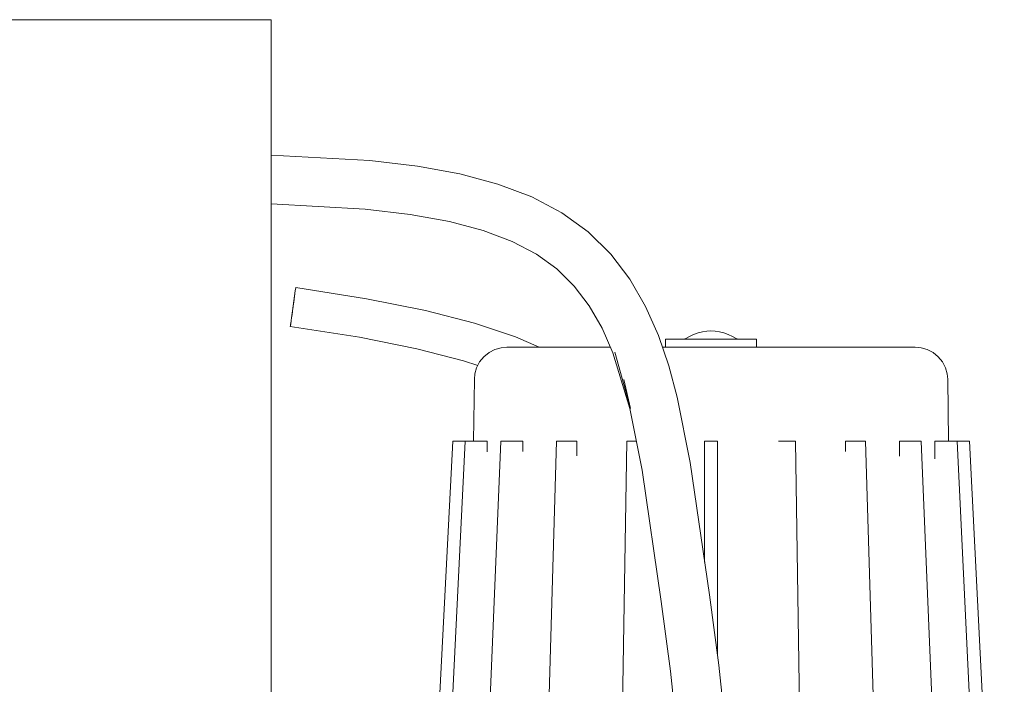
# Model space of a CAD drawing. Header units: millimetres. Extents: x -509 to 491, y -20 to 1095.
# Tile 4 of 4: x 54 to 356, y 791 to 995. Entities that reach past the tile are written whole.
import ezdxf

# ---------------------------------------------------------------- set-up
doc = ezdxf.new("R2010")
doc.units = ezdxf.units.MM
doc.header["$MEASUREMENT"] = 0
doc.layers.add('MATERIAL 1', color=251, linetype='Continuous', true_color=0x505050)
doc.layers.add('MATERIAL 2', color=5, linetype='Continuous', true_color=0x0000ff)

msp = doc.modelspace()

# ---------------------------------------------------------------- linework, layer by layer
at = {"layer": 'MATERIAL 1', "color": 251, "linetype": 'Continuous', "lineweight": 0, "true_color": 0x505050}
for p, q in [((82.12, 995.25), (36.07, 995.25)), ((128.72, 995.25), (82.12, 995.25)), ((131.14, 995.25), (128.72, 995.25)), ((131.14, 995.25), (131.14, 380.25)), ((161.42, 952.05), (131.14, 953.72)), ((176, 950.3), (161.42, 952.05)), ((189.06, 947.91), (176, 950.3)), ((200.74, 944.81), (189.06, 947.91)), ((211.15, 940.88), (200.74, 944.81)), ((220.39, 936.02), (211.15, 940.88)), ((160, 937.15), (131.14, 938.75)), ((173.8, 935.5), (160, 937.15)), ((185.83, 933.31), (173.8, 935.5)), ((228.47, 930.17), (220.39, 936.02)), ((196.21, 930.56), (185.83, 933.31)), ((205.06, 927.23), (196.21, 930.56)), ((235.4, 923.32), (228.47, 930.17)), ((212.52, 923.32), (205.06, 927.23)), ((218.8, 918.76), (212.52, 923.32)), ((241.23, 915.63), (235.4, 923.32)), ((224.16, 913.48), (218.8, 918.76)), ((246.04, 907.27), (241.23, 915.63)), ((138.67, 912.91), (138.62, 912.58)), ((138.66, 912.85), (138.67, 912.91)), ((138.68, 913.03), (138.67, 912.91)), ((138.67, 912.92), (138.68, 913.03)), ((138.68, 913.03), (160.38, 909.61)), ((228.74, 907.42), (224.16, 913.48)), ((137.68, 905.93), (138.54, 912.03)), ((137.68, 905.93), (138.31, 910.39)), ((138.31, 910.39), (138.17, 909.36)), ((138.17, 909.36), (138.31, 910.39)), ((138.44, 911.29), (138.31, 910.39)), ((138.31, 910.39), (138.43, 911.26)), ((138.31, 910.39), (138.4, 911.05)), ((138.54, 912.03), (138.44, 911.29)), ((138.44, 911.29), (138.54, 912.03)), ((138.62, 912.58), (138.54, 912.03)), ((138.54, 912.03), (138.62, 912.56)), ((160.38, 909.61), (178.52, 905.97)), ((137.68, 905.93), (138.17, 909.36)), ((137.85, 907.09), (137.68, 905.93)), ((137.81, 906.85), (137.85, 907.09)), ((137.81, 906.86), (137.85, 907.09)), ((137.83, 906.93), (137.85, 907.09)), ((138.01, 908.24), (137.85, 907.09)), ((138.17, 909.36), (138.01, 908.24)), ((232.67, 900.56), (228.74, 907.42)), ((249.96, 898.38), (246.04, 907.27)), ((137.38, 903.79), (137.26, 902.89)), ((137.38, 903.79), (137.26, 902.9)), ((137.27, 902.97), (137.38, 903.79)), ((137.38, 903.79), (137.34, 903.48)), ((137.36, 903.61), (137.38, 903.79)), ((137.38, 903.79), (137.36, 903.59)), ((137.38, 903.79), (137.37, 903.68)), ((137.38, 903.79), (137.68, 905.93)), ((137.38, 903.79), (137.68, 905.93)), ((137.38, 903.79), (137.68, 905.93)), ((137.38, 903.79), (137.63, 905.53)), ((137.53, 904.81), (137.38, 903.79)), ((137.38, 903.79), (137.53, 904.81)), ((137.38, 903.79), (137.49, 904.53)), ((137.38, 903.79), (137.45, 904.25)), ((137.38, 903.79), (137.44, 904.21)), ((137.68, 905.93), (137.53, 904.81)), ((137.53, 904.81), (137.68, 905.9)), ((137.66, 905.76), (137.68, 905.93)), ((137.68, 905.93), (137.68, 905.93)), ((178.52, 905.97), (193.57, 902.09)), ((137.03, 901.26), (137.01, 901.14)), ((137.01, 901.14), (137.02, 901.21)), ((137.01, 901.14), (158.25, 897.8)), ((137.24, 902.77), (137.03, 901.27)), ((137.08, 901.6), (137.03, 901.26)), ((137.15, 902.15), (137.08, 901.6)), ((137.11, 901.84), (137.15, 902.15)), ((137.26, 902.89), (137.15, 902.15)), ((137.15, 902.15), (137.26, 902.89)), ((137.15, 902.15), (137.18, 902.31)), ((137.17, 902.24), (137.15, 902.15)), ((193.57, 902.09), (206.07, 897.89)), ((236.03, 892.97), (232.67, 900.56)), ((158.25, 897.8), (175.84, 894.28)), ((206.07, 897.89), (213.35, 894.75)), ((253.17, 889.06), (249.96, 898.38)), ((175.84, 894.28), (190.16, 890.58)), ((241.24, 875.9), (236.03, 892.97)), ((241.38, 875.94), (236.56, 893.17)), ((190.16, 890.58), (194.55, 889.11)), ((255.77, 879.4), (253.17, 889.06)), ((241.38, 875.94), (239.4, 884.88)), ((259.72, 859.4), (255.77, 879.4)), ((244.96, 856.98), (241.24, 875.9)), ((265.62, 818.8), (259.72, 859.4)), ((250.82, 816.66), (244.96, 856.98)), ((253.71, 795.34), (250.82, 816.66)), ((268.54, 797.16), (265.62, 818.8)), ((256.21, 770.83), (253.71, 795.34)), ((271.11, 772.06), (268.54, 797.16))]:
    msp.add_line(p, q, dxfattribs=at)
at = {"layer": 'MATERIAL 2', "color": 5, "linetype": 'Continuous', "lineweight": 0, "true_color": 0x0000ff}
for p, q in [((258.22, 897.32), (259.48, 898.07)), ((259.48, 898.07), (260.79, 898.68)), ((260.79, 898.68), (262.13, 899.15)), ((262.13, 899.15), (263.48, 899.48)), ((263.48, 899.48), (264.81, 899.68)), ((264.81, 899.68), (266.11, 899.76)), ((266.11, 899.76), (267.41, 899.68)), ((268.74, 899.48), (267.41, 899.68)), ((270.08, 899.15), (268.74, 899.48)), ((271.42, 898.68), (270.08, 899.15)), ((272.73, 898.07), (271.42, 898.68)), ((274, 897.32), (272.73, 898.07)), ((199.81, 894.05), (201.67, 894.58)), ((201.67, 894.58), (203.49, 894.75)), ((203.49, 894.75), (203.75, 894.75)), ((203.75, 894.75), (204.54, 894.75)), ((204.54, 894.75), (205.91, 894.75)), ((205.91, 894.75), (207.89, 894.75)), ((207.89, 894.75), (210.49, 894.75)), ((210.49, 894.75), (210.89, 894.75)), ((214.05, 894.75), (210.89, 894.75)), ((217.5, 894.75), (214.05, 894.75)), ((217.5, 894.75), (221.84, 894.75)), ((221.84, 894.75), (226.65, 894.75)), ((226.65, 894.75), (231.86, 894.75)), ((231.86, 894.75), (235.24, 894.75)), ((253.89, 894.75), (251.21, 894.75)), ((252.11, 897.25), (252.16, 897.25)), ((252.11, 894.75), (252.11, 897.25)), ((252.16, 897.25), (252.34, 897.25)), ((252.34, 897.25), (252.65, 897.25)), ((252.65, 897.25), (253.09, 897.25)), ((253.09, 897.25), (253.67, 897.25)), ((253.67, 897.25), (254.39, 897.25)), ((259.97, 894.75), (253.89, 894.75)), ((254.39, 897.25), (255.24, 897.25)), ((255.24, 897.25), (256.21, 897.25)), ((256.21, 897.25), (257.28, 897.25)), ((257.28, 897.25), (258.45, 897.25)), ((258.11, 897.25), (258.22, 897.32)), ((258.45, 897.25), (259.68, 897.25)), ((259.68, 897.25), (260.95, 897.25)), ((266.14, 894.75), (259.97, 894.75)), ((260.95, 897.25), (262.26, 897.25)), ((262.26, 897.25), (263.56, 897.25)), ((263.56, 897.25), (264.85, 897.25)), ((264.85, 897.25), (266.11, 897.25)), ((266.11, 897.25), (267.37, 897.25)), ((272.31, 894.75), (266.14, 894.75)), ((267.37, 897.25), (268.65, 897.25)), ((268.65, 897.25), (269.96, 897.25)), ((269.96, 897.25), (271.26, 897.25)), ((271.26, 897.25), (272.54, 897.25)), ((278.39, 894.75), (272.31, 894.75)), ((272.54, 897.25), (273.77, 897.25)), ((273.77, 897.25), (274.93, 897.25)), ((274.11, 897.25), (274, 897.32)), ((274.93, 897.25), (276.01, 897.25)), ((276.01, 897.25), (276.98, 897.25)), ((276.98, 897.25), (277.83, 897.25)), ((277.83, 897.25), (278.54, 897.25)), ((284.35, 894.75), (278.39, 894.75)), ((278.54, 897.25), (279.12, 897.25)), ((279.12, 897.25), (279.57, 897.25)), ((279.57, 897.25), (279.87, 897.25)), ((279.87, 897.25), (280.05, 897.25)), ((280.05, 897.25), (280.11, 897.25)), ((280.11, 894.75), (280.11, 897.25)), ((290.12, 894.75), (284.35, 894.75)), ((290.12, 894.75), (294.91, 894.75)), ((294.91, 894.75), (300.42, 894.75)), ((300.42, 894.75), (305.62, 894.75)), ((305.62, 894.75), (310.44, 894.75)), ((310.44, 894.75), (314.77, 894.75)), ((318.23, 894.75), (314.77, 894.75)), ((321.38, 894.75), (318.23, 894.75)), ((321.38, 894.75), (321.78, 894.75)), ((321.78, 894.75), (324.38, 894.75)), ((324.38, 894.75), (326.37, 894.75)), ((326.37, 894.75), (327.74, 894.75)), ((327.74, 894.75), (328.53, 894.75)), ((328.53, 894.75), (328.78, 894.75)), ((330.6, 894.58), (328.78, 894.75)), ((332.46, 894.05), (330.6, 894.58)), ((195.12, 890.22), (196.42, 891.82)), ((196.42, 891.82), (198.02, 893.12)), ((198.02, 893.12), (199.81, 894.05)), ((334.26, 893.12), (332.46, 894.05)), ((335.85, 891.82), (334.26, 893.12)), ((337.15, 890.22), (335.85, 891.82)), ((193.66, 886.57), (194.2, 888.43)), ((194.2, 888.43), (195.12, 890.22)), ((338.08, 888.43), (337.15, 890.22)), ((338.62, 886.57), (338.08, 888.43)), ((193.66, 886.57), (193.49, 884.89)), ((338.62, 886.57), (338.78, 884.89)), ((193.23, 865.9), (193.49, 884.89)), ((193.49, 884.89), (193.49, 884.89)), ((339.05, 865.9), (338.78, 884.89)), ((176.14, 654.75), (186.85, 865.9)), ((180.46, 654.75), (190.65, 865.9)), ((186.89, 865.9), (186.85, 865.9)), ((187.01, 865.9), (186.89, 865.9)), ((187.19, 865.9), (187.01, 865.9)), ((187.43, 865.9), (187.19, 865.9)), ((187.74, 865.9), (187.43, 865.9)), ((188.08, 865.9), (187.74, 865.9)), ((188.45, 865.9), (188.08, 865.9)), ((188.84, 865.9), (188.45, 865.9)), ((190.65, 865.9), (188.84, 865.9)), ((190.66, 865.9), (190.65, 865.9)), ((190.74, 865.9), (190.66, 865.9)), ((190.9, 865.9), (190.74, 865.9)), ((191.12, 865.9), (190.9, 865.9)), ((191.4, 865.9), (191.12, 865.9)), ((191.73, 865.9), (191.4, 865.9)), ((192.09, 865.9), (191.73, 865.9)), ((192.47, 865.9), (192.09, 865.9)), ((192.86, 865.9), (192.47, 865.9)), ((193.24, 865.9), (192.86, 865.9)), ((192.95, 654.75), (201.63, 865.9)), ((197.43, 865.9), (193.24, 865.9)), ((197.43, 862.66), (197.43, 865.9)), ((201.68, 865.9), (201.63, 865.9)), ((201.81, 865.9), (201.68, 865.9)), ((202.01, 865.9), (201.81, 865.9)), ((202.26, 865.9), (202.01, 865.9)), ((202.57, 865.9), (202.26, 865.9)), ((202.92, 865.9), (202.57, 865.9)), ((203.3, 865.9), (202.92, 865.9)), ((203.69, 865.9), (203.3, 865.9)), ((204.07, 865.9), (203.69, 865.9)), ((204.44, 865.9), (204.07, 865.9)), ((204.78, 865.9), (204.44, 865.9)), ((208.34, 865.9), (204.78, 865.9)), ((208.34, 862.76), (208.34, 865.9)), ((212.42, 654.75), (218.73, 865.9)), ((218.76, 865.9), (218.73, 865.9)), ((218.86, 865.9), (218.76, 865.9)), ((219.03, 865.9), (218.86, 865.9)), ((219.26, 865.9), (219.03, 865.9)), ((219.55, 865.9), (219.26, 865.9)), ((219.89, 865.9), (219.55, 865.9)), ((220.25, 865.9), (219.89, 865.9)), ((220.64, 865.9), (220.25, 865.9)), ((221.03, 865.9), (220.64, 865.9)), ((221.4, 865.9), (221.03, 865.9)), ((221.75, 865.9), (221.4, 865.9)), ((222.06, 865.9), (221.75, 865.9)), ((222.32, 865.9), (222.06, 865.9)), ((224.91, 865.9), (222.32, 865.9)), ((224.91, 861.39), (224.91, 865.9)), ((236.95, 654.75), (240.29, 865.9)), ((240.36, 865.9), (240.29, 865.9)), ((240.5, 865.9), (240.36, 865.9)), ((240.71, 865.9), (240.5, 865.9)), ((240.98, 865.9), (240.71, 865.9)), ((241.3, 865.9), (240.98, 865.9)), ((241.65, 865.9), (241.3, 865.9)), ((242.03, 865.9), (241.65, 865.9)), ((242.42, 865.9), (242.03, 865.9)), ((242.81, 865.9), (242.42, 865.9)), ((243.17, 865.9), (242.81, 865.9)), ((243.21, 865.9), (243.17, 865.9)), ((264.17, 828.8), (264.17, 865.9)), ((264.21, 865.9), (264.17, 865.9)), ((264.32, 865.9), (264.21, 865.9)), ((264.51, 865.9), (264.32, 865.9)), ((264.75, 865.9), (264.51, 865.9)), ((265.05, 865.9), (264.75, 865.9)), ((265.4, 865.9), (265.05, 865.9)), ((265.77, 865.9), (265.4, 865.9)), ((266.16, 865.9), (265.77, 865.9)), ((266.54, 865.9), (266.16, 865.9)), ((266.91, 865.9), (266.54, 865.9)), ((267.26, 865.9), (266.91, 865.9)), ((267.56, 865.9), (267.26, 865.9)), ((267.8, 865.9), (267.56, 865.9)), ((267.99, 865.9), (267.8, 865.9)), ((268.1, 865.9), (267.99, 865.9)), ((268.14, 865.9), (268.1, 865.9)), ((268.14, 800.17), (268.14, 865.9)), ((288.16, 865.9), (286.8, 865.9)), ((288.31, 865.9), (288.16, 865.9)), ((288.53, 865.9), (288.31, 865.9)), ((288.81, 865.9), (288.53, 865.9)), ((289.14, 865.9), (288.81, 865.9)), ((289.5, 865.9), (289.14, 865.9)), ((289.89, 865.9), (289.5, 865.9)), ((290.28, 865.9), (289.89, 865.9)), ((290.65, 865.9), (290.28, 865.9)), ((291.01, 865.9), (290.65, 865.9)), ((291.33, 865.9), (291.01, 865.9)), ((291.6, 865.9), (291.33, 865.9)), ((291.81, 865.9), (291.6, 865.9)), ((291.95, 865.9), (291.81, 865.9)), ((292.02, 865.9), (291.95, 865.9)), ((295.33, 654.75), (292.02, 865.9)), ((309.98, 865.9), (307.39, 865.9)), ((307.39, 865.9), (307.39, 862.71)), ((310.24, 865.9), (309.98, 865.9)), ((310.55, 865.9), (310.24, 865.9)), ((310.9, 865.9), (310.55, 865.9)), ((311.28, 865.9), (310.9, 865.9)), ((311.67, 865.9), (311.28, 865.9)), ((312.05, 865.9), (311.67, 865.9)), ((312.42, 865.9), (312.05, 865.9)), ((312.75, 865.9), (312.42, 865.9)), ((313.04, 865.9), (312.75, 865.9)), ((313.28, 865.9), (313.04, 865.9)), ((313.45, 865.9), (313.28, 865.9)), ((313.55, 865.9), (313.45, 865.9)), ((313.57, 865.9), (313.55, 865.9)), ((319.86, 654.75), (313.57, 865.9)), ((327.52, 865.9), (323.95, 865.9)), ((323.95, 865.9), (323.95, 861.27)), ((327.86, 865.9), (327.52, 865.9)), ((328.22, 865.9), (327.86, 865.9)), ((328.61, 865.9), (328.22, 865.9)), ((329, 865.9), (328.61, 865.9)), ((329.37, 865.9), (329, 865.9)), ((329.72, 865.9), (329.37, 865.9)), ((330.03, 865.9), (329.72, 865.9)), ((330.29, 865.9), (330.03, 865.9)), ((330.49, 865.9), (330.29, 865.9)), ((330.61, 865.9), (330.49, 865.9)), ((330.67, 865.9), (330.61, 865.9)), ((339.33, 654.75), (330.67, 865.9)), ((339.05, 865.9), (334.86, 865.9)), ((334.86, 865.9), (334.86, 860.5)), ((339.43, 865.9), (339.05, 865.9)), ((339.82, 865.9), (339.43, 865.9)), ((340.2, 865.9), (339.82, 865.9)), ((340.56, 865.9), (340.2, 865.9)), ((340.89, 865.9), (340.56, 865.9)), ((341.17, 865.9), (340.89, 865.9)), ((341.39, 865.9), (341.17, 865.9)), ((341.55, 865.9), (341.39, 865.9)), ((341.63, 865.9), (341.55, 865.9)), ((341.64, 865.9), (341.63, 865.9)), ((343.44, 865.9), (341.64, 865.9)), ((351.82, 654.75), (341.64, 865.9)), ((343.83, 865.9), (343.44, 865.9)), ((344.2, 865.9), (343.83, 865.9)), ((344.54, 865.9), (344.2, 865.9)), ((344.84, 865.9), (344.54, 865.9)), ((345.09, 865.9), (344.84, 865.9)), ((345.27, 865.9), (345.09, 865.9)), ((345.38, 865.9), (345.27, 865.9)), ((345.42, 865.9), (345.38, 865.9)), ((356.14, 654.75), (345.42, 865.9))]:
    msp.add_line(p, q, dxfattribs=at)

doc.saveas('drawing.dxf')
